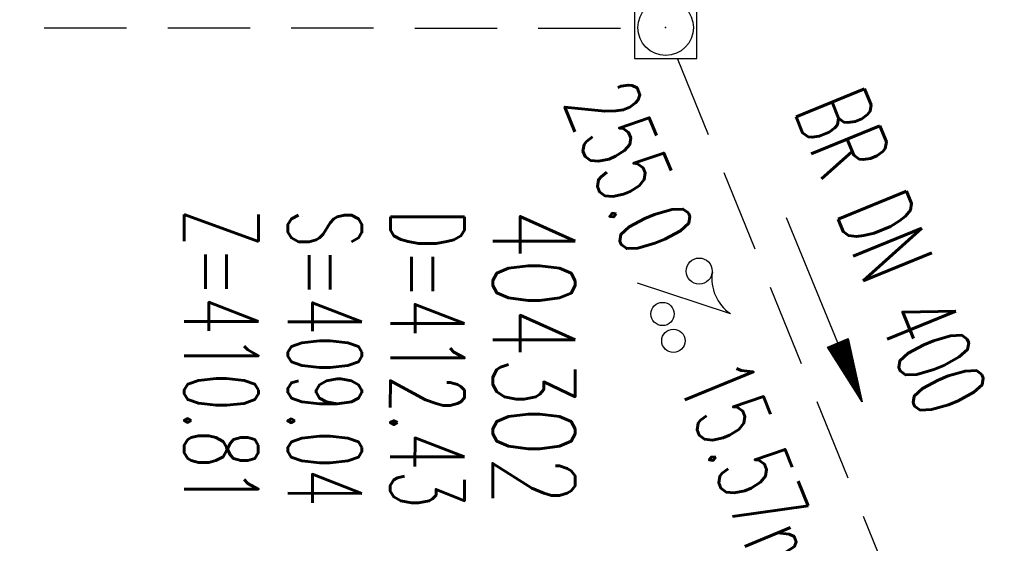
# Model space of a CAD drawing. Extents: x 0 to 1135, y 0 to 420.
# Tile 7 of 46: x 425 to 449, y 188 to 201. Entities that reach past the tile are written whole.
import ezdxf
from ezdxf.enums import TextEntityAlignment as Align

# ---------------------------------------------------------------- set-up
doc = ezdxf.new("R2010")
doc.units = 0
doc.header["$LTSCALE"] = 2
doc.header["$MEASUREMENT"] = 0
doc.linetypes.add('AUSGEZOGEN', pattern=[0])
doc.linetypes.add('GESTRICH-X2', pattern=[1.5, 1, -0.5])
doc.layers.get('0').update_dxf_attribs({"linetype": 'AUSGEZOGEN'})
for name, color, linetype in [('FBR', 8, 'CONTINUOUS'), ('KANAL', 7, 'GESTRICH-X2'), ('PFEIL', 7, 'CONTINUOUS'), ('SCHACHTNR', 6, 'CONTINUOUS'), ('SCHSYMBOL', 7, 'CONTINUOUS'), ('TEXTO', 4, 'CONTINUOUS'), ('TEXTU', 4, 'CONTINUOUS')]:
    doc.layers.add(name, color=color, linetype=linetype)
doc.styles.add('ROMANS', font='romans.shx', dxfattribs={"width": 0.8})

# ---------------------------------------------------------------- blocks, each defined once
blk = doc.blocks.new('20')
blk.add_lwpolyline([(-0.754, -0.751), (0.754, -0.751), (0.754, 0.75), (-0.754, 0.75)], close=True)
blk.add_circle((0, 0), 0.676)
blk.add_point((0, 0))
blk = doc.blocks.new('PROM')
blk.add_line((1.566, 1.817), (0.019, 0.015))
for centre, radius in [((0.317, 1.51), 0.317), ((0.943, 0.291), 0.283), ((1.645, 0.287), 0.283)]:
    blk.add_circle(centre, radius)
blk.add_arc((0.992, 2.682), 1.033, 239.1414, 303.3549)
blk = doc.blocks.new('PFEIL2')
at = {"color": 0}
for p, q in [((0.881, -0.271), (0.879, 0.276)), ((0.879, 0.276), (2.429, 0.009)), ((0.911, 0.27), (0.879, 0.265)), ((0.965, 0.261), (0.879, 0.246)), ((1.019, 0.252), (0.879, 0.228)), ((1.073, 0.242), (0.879, 0.209)), ((0.88, 0.002), (-2.401, -0.012)), ((1.127, 0.233), (0.879, 0.191)), ((1.181, 0.224), (0.879, 0.172)), ((1.235, 0.214), (0.879, 0.154)), ((1.289, 0.205), (0.879, 0.135)), ((1.343, 0.196), (0.879, 0.117)), ((1.397, 0.187), (0.879, 0.098)), ((1.451, 0.177), (0.879, 0.08)), ((1.505, 0.168), (0.879, 0.061)), ((1.559, 0.159), (0.88, 0.043)), ((1.613, 0.149), (0.88, 0.024)), ((1.668, 0.14), (0.88, 0.006)), ((1.722, 0.131), (0.88, -0.013)), ((1.776, 0.121), (0.88, -0.031)), ((1.83, 0.112), (0.88, -0.05)), ((1.884, 0.103), (0.88, -0.068)), ((1.938, 0.094), (0.88, -0.087)), ((1.992, 0.084), (0.88, -0.105)), ((2.046, 0.075), (0.88, -0.124)), ((2.1, 0.066), (0.88, -0.142)), ((2.154, 0.056), (0.88, -0.161)), ((2.208, 0.047), (0.88, -0.179)), ((2.262, 0.038), (0.881, -0.198)), ((2.316, 0.029), (0.881, -0.216)), ((2.37, 0.019), (0.881, -0.235)), ((2.424, 0.01), (0.881, -0.253)), ((2.429, 0.009), (0.881, -0.271))]:
    blk.add_line(p, q, dxfattribs=at)

msp = doc.modelspace()

# ---------------------------------------------------------------- linework, layer by layer
at = {"layer": 'FBR'}
for points in [[(159.506, 218.371, 0.000005), (172.006, 218.371, 0.000002), (185.995, 218.371, 0.000002), (197.006, 218.371, 0.000005), (209.506, 218.371, -0.000006), (222.006, 218.371, -0.000002), (236.976, 218.371, -0.000002), (247.006, 218.371)], [(250.479, 222.371, -0.000002), (263.664, 222.37, -0.000002), (272.005, 222.37, -0.000033)], [(159.506, 222.371, 0.000005), (172.006, 222.371, 0.000002), (185.995, 222.371, 0.000002), (197.006, 222.371, 0.000005), (209.506, 222.371, -0.000006), (222.006, 222.371, -0.000002), (236.976, 222.371, -0.000003), (247.006, 222.371)], [(277.692, 222.37, -0.00001), (297.005, 222.366, -0.000009), (311.07, 222.363, -0.000011), (322.006, 222.36, -0.00004), (334.506, 222.355, 0.000056), (347.007, 222.351, 0.000011), (348.74, 222.351, -0.000027), (350.474, 222.35, -0.00003), (355.78, 222.348, -0.00001), (372.005, 222.341, -0.000005), (384.506, 222.336, 0.000013), (397.006, 222.33, 0.000004), (409.506, 222.325, -0.000007), (422.006, 222.32, -0.000002), (434.506, 222.314, 0.000003), (447.005, 222.309), (481.396, 222.294, 0)], [(277.691, 218.37, -0.00001), (297.005, 218.366, -0.000009), (311.07, 218.363, -0.000011), (322.005, 218.36, -0.00004), (334.505, 218.355, 0.000056), (347.005, 218.351, 0.000011), (348.739, 218.351, -0.000027), (350.473, 218.35, -0.00003), (355.779, 218.348, -0.00001), (372.004, 218.341, -0.000005), (384.504, 218.336, 0.000013), (397.004, 218.33, 0.000004), (409.504, 218.325, -0.000007), (422.005, 218.32, -0.000002), (434.504, 218.314, 0.000003), (447.004, 218.309), (478.458, 218.295, 0)], [(250.479, 218.371, -0.000002), (263.664, 218.37, -0.000003), (272.005, 218.37, -0.000033)]]:
    msp.add_lwpolyline(points, format="xyb", dxfattribs=at)
at = {"layer": 'KANAL'}
for p, q in [((380.659, 200.71), (440.015, 200.693)), ((446.314, 186.983), (441.027, 200.004))]:
    msp.add_line(p, q, dxfattribs=at)

# ---------------------------------------------------------------- block references
at = {"layer": 'PFEIL', "rotation": 292.0534354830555}
msp.add_blockref('PFEIL2', (444.605, 193.864), dxfattribs=at)
at = {"layer": 'SCHSYMBOL', "rotation": 359.9754354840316}
msp.add_blockref('20', (440.755, 200.704), dxfattribs=at)
at = {"layer": 'TEXTU', "rotation": 292.3002966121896}
msp.add_blockref('PROM', (440.053, 194.512), dxfattribs=at)

# ---------------------------------------------------------------- texts
at = {"layer": 'SCHACHTNR', "style": 'ROMANS'}
for s, height, width, p in [('Z=410.81', 1.8, 0.6, (429.063, 196.302)), ('S=409.04', 1.8, 0.6, (431.579, 196.292)), ('D=412.43', 1.8, 0.6, (434.069, 196.296)), ('404302', 2, 0.7, (436.558, 196.3))]:
    msp.add_text(s, height=height, rotation=269.9754, dxfattribs=dict(at, width=width)).set_placement(p)
at = {"layer": 'TEXTO', "style": 'ROMANS', "width": 0.6}
msp.add_text('BR DN 400', height=1.8, rotation=292.3003, dxfattribs=at).set_placement((445.408, 194.916), align=Align.CENTER)
at = {"layer": 'TEXTU', "style": 'ROMANS', "width": 0.6}
for s, p in [('255.0', (438.254, 198.903)), ('15.57m', (441.025, 192.133))]:
    msp.add_text(s, height=1.8, rotation=292.3003, dxfattribs=at).set_placement(p)

doc.saveas('drawing.dxf')
